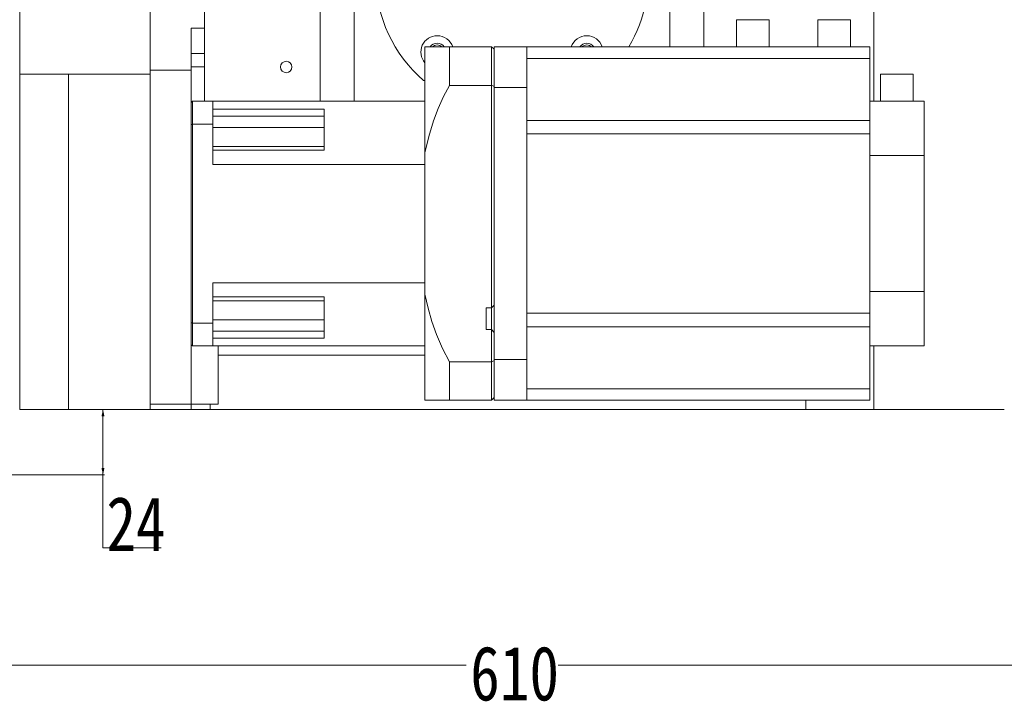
# Model space of a CAD drawing. Header units: millimetres. Extents: x 10 to 2518, y 8 to 1786.
# Tile 11 of 34: x 350 to 712, y 1198 to 1449. Entities that reach past the tile are written whole.
import ezdxf

# ---------------------------------------------------------------- set-up
doc = ezdxf.new("R2010")
doc.units = ezdxf.units.MM
doc.layers.add('1', color=7, linetype='Continuous', true_color=0xffffff)
doc.styles.add('黑体', font='txt')
doc.dimstyles.new('DIMSTYLE_BRK_3', dxfattribs={"dimtxt": 0.18, "dimasz": 0.18, "dimexe": 0.18, "dimexo": 0.0625, "dimgap": 0.09, "dimtad": 0, "dimtih": 1, "dimtoh": 1, "dimdec": 4, "dimzin": 0, "dimdsep": 46, "dimtxsty": 'Standard', "dimcen": 0.09, "dimadec": 0, "dimazin": 0, "dimtfac": 1, "dimtdec": 4, "dimtofl": 0, "dimtmove": 0, "dimatfit": 3, "dimfxl": 1, "dimtolj": 1, "dimtzin": 0, "dimarcsym": 0})
doc.dimstyles.get("Standard").update_dxf_attribs({"dimtxt": 0.18, "dimasz": 0.18, "dimexe": 0.18, "dimexo": 0.0625, "dimgap": 0.09, "dimtad": 0, "dimtih": 1, "dimtoh": 1, "dimdec": 4, "dimzin": 0, "dimdsep": 46, "dimtxsty": 'Standard', "dimcen": 0.09, "dimadec": 0, "dimazin": 0, "dimtfac": 1, "dimtdec": 4, "dimtofl": 0, "dimtmove": 0, "dimatfit": 3, "dimfxl": 1, "dimtolj": 1, "dimtzin": 0, "dimarcsym": 0})

# ---------------------------------------------------------------- blocks, each defined once
blk = doc.blocks.new('_U0')
at = {"layer": '1', "color": 92, "lineweight": 13}
for p, q in [((225.75, 1406.39), (225.75, 1211.39)), ((835.75, 1406.39), (835.75, 1211.39)), ((225.75, 1211.89), (513.84, 1211.89)), ((835.75, 1211.89), (547.67, 1211.89))]:
    blk.add_line(p, q, dxfattribs=at)
for points in [[(225.75, 1211.89), (228.25, 1212.44), (228.25, 1211.34)], [(835.75, 1211.89), (833.25, 1211.34), (833.25, 1212.44)]]:
    blk.add_solid(points, dxfattribs=at)
at = {"layer": '1', "color": 7, "linetype": 'Continuous', "lineweight": 13, "insert": (515.4, 1198.56), "char_height": 20, "attachment_point": 7, "line_spacing_factor": 1.016583, "style": '黑体'}
blk.add_mtext('\\f黑体|b0|i0;\\W0.8000;610', dxfattribs=at)
blk = doc.blocks.new('_U8')
at = {"layer": '1', "color": 92, "lineweight": 13}
for p, q in [((368.25, 1305.89), (380.88, 1305.89)), ((380.38, 1305.89), (380.38, 1255.02)), ((346.25, 1281.89), (380.88, 1281.89)), ((380.38, 1255.02), (401.8, 1255.02))]:
    blk.add_line(p, q, dxfattribs=at)
for points in [[(380.38, 1305.89), (380.93, 1303.39), (379.82, 1303.39)], [(380.38, 1281.89), (379.82, 1284.39), (380.93, 1284.39)]]:
    blk.add_solid(points, dxfattribs=at)
at = {"layer": '1', "color": 7, "linetype": 'Continuous', "lineweight": 13, "insert": (381.64, 1253.84), "char_height": 20, "attachment_point": 7, "line_spacing_factor": 1.016583, "style": '黑体'}
blk.add_mtext('\\f黑体|b0|i0;\\W0.8000;24', dxfattribs=at)
blk = doc.blocks.new('_U10')
at = {"layer": '1', "color": 92, "linetype": 'Continuous', "lineweight": 13}
for p, q in [((363.96, 1615.89), (113.25, 1615.89)), ((113.75, 1613.39), (113.75, 1459.5)), ((113.75, 1284.39), (113.75, 1438.28)), ((225.5, 1281.89), (113.25, 1281.89)), ((240.24, 1281.89), (226, 1281.89))]:
    blk.add_line(p, q, dxfattribs=at)
at = {"layer": '1', "color": 92, "lineweight": 13}
for points in [[(114.17, 1613.39), (113.33, 1613.39), (113.75, 1615.89)], [(113.33, 1284.39), (114.17, 1284.39), (113.75, 1281.89)]]:
    blk.add_solid(points, dxfattribs=at)
at = {"layer": 'Defpoints', "color": 0, "lineweight": 13}
for p in [(113.75, 1615.89), (364.46, 1615.89), (240.74, 1281.89)]:
    blk.add_point(p, dxfattribs=at)
at = {"layer": '1', "color": 7, "lineweight": 13, "insert": (113.75, 1459), "char_height": 20, "attachment_point": 2, "style": '黑体'}
blk.add_mtext('\\A1;334', dxfattribs=at)

msp = doc.modelspace()

# ---------------------------------------------------------------- linework, layer by layer
at = {"layer": '1', "color": 7, "linetype": 'Continuous', "lineweight": 13}
for p, q in [((349.7523, 1429.2783), (349.7523, 1504.8895)), ((397.7523, 1502.8895), (397.7523, 1430.6899)), ((417.7523, 1502.8895), (417.7523, 1446.1773)), ((460.2523, 1419.2787), (460.2523, 1502.8895)), ((472.7523, 1502.6156), (472.7523, 1419.2791)), ((588.7523, 1439.2787), (588.7523, 1502.6156)), ((601.2523, 1502.8895), (601.2523, 1439.2791)), ((663.7523, 1419.2753), (663.7523, 1502.8895)), ((613.2523, 1449.2783), (613.2523, 1439.2783)), ((625.2523, 1449.2783), (613.2523, 1449.2783)), ((625.2523, 1439.2783), (625.2523, 1449.2783)), ((643.2523, 1449.2783), (643.2523, 1439.2783)), ((655.2523, 1449.2783), (643.2523, 1449.2783)), ((655.2523, 1439.2783), (655.2523, 1449.2783)), ((412.7523, 1430.6899), (412.7523, 1446.1773)), ((412.7523, 1446.1773), (417.7523, 1446.1773)), ((417.7523, 1446.1773), (417.7523, 1436.8895)), ((498.7523, 1439.2783), (498.7523, 1400.2591)), ((523.2523, 1439.2783), (507.7523, 1439.2783)), ((507.7523, 1439.2783), (507.7523, 1425.0843)), ((523.2523, 1425.0843), (523.2523, 1439.2783)), ((524.2523, 1439.2783), (524.2523, 1424.2783)), ((524.2523, 1439.2783), (536.2523, 1439.2783)), ((536.2523, 1424.2783), (536.2523, 1439.2783)), ((536.2523, 1439.2783), (662.2523, 1439.2783)), ((662.2523, 1439.2783), (662.2523, 1435.0499)), ((417.7523, 1436.8895), (412.7523, 1436.8895)), ((417.7523, 1436.8895), (417.7523, 1431.8895)), ((536.2523, 1435.0499), (662.2523, 1435.0499)), ((662.2523, 1435.0499), (662.2523, 1412.2065)), ((397.7523, 1430.6899), (412.7523, 1430.6899)), ((397.7523, 1307.8907), (397.7523, 1430.6899)), ((417.7523, 1431.8895), (412.7523, 1431.8895)), ((412.7523, 1430.6899), (412.7523, 1307.8895)), ((417.7523, 1431.8895), (417.7523, 1419.2785)), ((349.7523, 1429.2783), (367.7523, 1429.2783)), ((349.7523, 1305.8895), (349.7523, 1429.2783)), ((397.7523, 1429.2783), (367.7523, 1429.2783)), ((367.7523, 1429.2783), (367.7523, 1305.8895)), ((498.2562, 1426.8895), (498.7527, 1426.8895)), ((666.2523, 1429.2783), (666.2523, 1419.2783)), ((678.2523, 1429.2783), (666.2523, 1429.2783)), ((678.2523, 1419.2783), (678.2523, 1429.2783)), ((507.7523, 1425.0843), (523.2523, 1425.0843)), ((523.2523, 1343.2783), (523.2523, 1425.0843)), ((536.2523, 1424.2783), (524.2523, 1424.2783)), ((524.2523, 1424.2783), (524.2523, 1324.2783)), ((536.2523, 1324.2783), (536.2523, 1424.2783)), ((420.7523, 1419.2783), (413.2523, 1419.2783)), ((413.2523, 1419.2783), (413.2523, 1410.8706)), ((498.7523, 1419.2783), (420.7523, 1419.2783)), ((420.7523, 1410.8706), (420.7523, 1419.2783)), ((662.2523, 1419.2783), (682.2523, 1419.2783)), ((682.2523, 1419.2783), (682.2523, 1399.2783)), ((461.7523, 1416.3784), (420.7523, 1416.3784)), ((461.7523, 1401.2521), (461.7523, 1416.3784)), ((461.7523, 1413.8524), (420.7523, 1413.8524)), ((662.2523, 1412.2065), (536.2523, 1412.2065)), ((662.2523, 1407.2664), (662.2523, 1412.2065)), ((413.2523, 1410.8706), (420.7523, 1410.8706)), ((413.2523, 1410.8706), (413.2523, 1337.6859)), ((420.7523, 1396.0728), (420.7523, 1410.8706)), ((461.7523, 1409.6336), (420.7523, 1409.6336)), ((536.2523, 1407.2664), (662.2523, 1407.2664)), ((662.2523, 1341.2902), (662.2523, 1407.2664)), ((461.7523, 1402.6336), (420.7523, 1402.6336)), ((461.7523, 1401.2521), (420.7523, 1401.2521)), ((498.7523, 1400.2591), (498.7523, 1348.2975)), ((662.2523, 1399.2783), (682.2523, 1399.2783)), ((682.2523, 1349.2783), (682.2523, 1399.2783)), ((498.7523, 1396.0728), (420.7523, 1396.0728)), ((420.7523, 1337.6859), (420.7523, 1352.4838)), ((498.7523, 1352.4838), (420.7523, 1352.4838)), ((461.7523, 1347.3045), (420.7523, 1347.3045)), ((461.7523, 1332.1782), (461.7523, 1347.3045)), ((498.7523, 1348.2975), (498.7523, 1309.2783)), ((662.2523, 1349.2783), (682.2523, 1349.2783)), ((682.2523, 1329.2783), (682.2523, 1349.2783)), ((461.7523, 1345.923), (420.7523, 1345.923)), ((521.2523, 1343.2783), (521.2523, 1335.2783)), ((521.2523, 1343.2783), (523.2523, 1343.2783)), ((523.2523, 1343.2783), (524.2523, 1344.2783)), ((523.2523, 1335.2783), (523.2523, 1343.2783)), ((536.2523, 1341.2902), (662.2523, 1341.2902)), ((662.2523, 1336.3501), (662.2523, 1341.2902)), ((420.7523, 1337.6859), (413.2523, 1337.6859)), ((413.2523, 1337.6859), (413.2523, 1329.2783)), ((461.7523, 1338.923), (420.7523, 1338.923)), ((420.7523, 1329.2783), (420.7523, 1337.6859)), ((536.2523, 1336.3501), (662.2523, 1336.3501)), ((662.2523, 1336.3501), (662.2523, 1313.5067)), ((461.7523, 1334.7042), (420.7523, 1334.7042)), ((461.7523, 1332.1782), (420.7523, 1332.1782)), ((523.2523, 1335.2783), (521.2523, 1335.2783)), ((524.2523, 1334.2783), (523.2523, 1335.2783)), ((523.2523, 1323.4723), (523.2523, 1335.2783)), ((413.2523, 1329.2783), (420.7523, 1329.2783)), ((498.7523, 1329.2783), (420.7523, 1329.2783)), ((422.7523, 1329.279), (422.7523, 1307.8895)), ((662.2523, 1329.2783), (682.2523, 1329.2783)), ((663.7523, 1305.8895), (663.7523, 1329.2802)), ((422.7563, 1325.8895), (498.7533, 1325.8895)), ((507.7523, 1323.4723), (507.7523, 1309.2783)), ((523.2523, 1323.4723), (507.7523, 1323.4723)), ((523.2523, 1309.2783), (523.2523, 1323.4723)), ((524.2523, 1324.2783), (536.2523, 1324.2783)), ((524.2523, 1309.2783), (524.2523, 1324.2783)), ((536.2523, 1309.2783), (536.2523, 1324.2783)), ((662.2523, 1313.5067), (536.2523, 1313.5067)), ((662.2523, 1309.2783), (662.2523, 1313.5067)), ((397.7523, 1305.8895), (397.7523, 1307.8907)), ((397.7523, 1307.8895), (412.7523, 1307.8895)), ((422.7523, 1307.8895), (412.7523, 1307.8895)), ((412.7523, 1307.8895), (412.7523, 1305.8895)), ((419.7523, 1307.8895), (419.7523, 1305.8895)), ((507.7523, 1309.2783), (523.2523, 1309.2783)), ((524.2523, 1310.2783), (523.2523, 1309.2783)), ((524.2523, 1309.2783), (536.2523, 1309.2783)), ((536.2523, 1309.2783), (662.2523, 1309.2783)), ((638.7523, 1309.2785), (638.7523, 1305.8895)), ((367.7523, 1305.8895), (349.7523, 1305.8895)), ((397.7523, 1305.8895), (367.7523, 1305.8895)), ((412.7523, 1305.8895), (397.7523, 1305.8895)), ((412.7523, 1305.8895), (419.7523, 1305.8895)), ((419.7555, 1305.8895), (638.7483, 1305.8895)), ((663.7523, 1305.8895), (638.7523, 1305.8895)), ((711.7523, 1305.8895), (663.7523, 1305.8895))]:
    msp.add_line(p, q, dxfattribs=at)
for points in [[(498.7523, 1439.2783), (500.6009, 1439.2783), (502.9717, 1439.2783), (505.2008, 1439.2783), (507.7523, 1439.2783)], [(507.7523, 1425.0843), (505.5667, 1420.974), (503.6131, 1416.6233), (501.8917, 1412.0322), (500.1608, 1406.3126), (498.7523, 1400.2591)], [(498.7523, 1348.2975), (499.9267, 1343.1397), (501.3331, 1338.2223), (502.9717, 1333.5454), (505.2008, 1328.3418), (507.7523, 1323.4723)], [(507.7523, 1309.2783), (504.5609, 1309.2783), (501.8917, 1309.2783), (500.1608, 1309.2783), (498.7523, 1309.2783)]]:
    msp.add_lwpolyline(points, dxfattribs=at)
for points in [[(523.2523, 1439.2783, 0), (523.2723, 1439.2583, 0), (523.2923, 1439.2383, 0), (523.3123, 1439.2183, 0), (523.3323, 1439.1983, 0), (523.3523, 1439.1783, 0), (523.3723, 1439.1583, 0), (523.3923, 1439.1383, 0), (523.4123, 1439.1183, 0), (523.4323, 1439.0983, 0), (523.4523, 1439.0783, 0), (523.4723, 1439.0583, 0), (523.4923, 1439.0383, 0), (523.5124, 1439.0183, 0), (523.5324, 1438.9983, 0), (523.5524, 1438.9783, 0), (523.5724, 1438.9583, 0), (523.5924, 1438.9383, 0), (523.6124, 1438.9182, 0), (523.6324, 1438.8982, 0), (523.6524, 1438.8782, 0), (523.6724, 1438.8582, 0), (523.6924, 1438.8382, 0), (523.7124, 1438.8182, 0), (523.7324, 1438.7982, 0), (523.7524, 1438.7782, 0), (523.7724, 1438.7582, 0), (523.7924, 1438.7382, 0), (523.8124, 1438.7182, 0), (523.8324, 1438.6982, 0), (523.8524, 1438.6783, 0), (523.8724, 1438.6583, 0), (523.8924, 1438.6383, 0), (523.9124, 1438.6183, 0), (523.9324, 1438.5983, 0), (523.9524, 1438.5783, 0), (523.9723, 1438.5583, 0), (523.9923, 1438.5383, 0), (524.0123, 1438.5183, 0), (524.0323, 1438.4983, 0), (524.0523, 1438.4783, 0), (524.0723, 1438.4583, 0), (524.0923, 1438.4383, 0), (524.1123, 1438.4183, 0), (524.1323, 1438.3983, 0), (524.1523, 1438.3783, 0), (524.1723, 1438.3583, 0), (524.1923, 1438.3383, 0), (524.2123, 1438.3183, 0), (524.2323, 1438.2983, 0), (524.2523, 1438.2783, 0)], [(412.7523, 1418.7783, 0), (412.7623, 1418.7883, 0), (412.7723, 1418.7983, 0), (412.7823, 1418.8083, 0), (412.7923, 1418.8183, 0), (412.8023, 1418.8283, 0), (412.8123, 1418.8383, 0), (412.8223, 1418.8483, 0), (412.8323, 1418.8583, 0), (412.8423, 1418.8683, 0), (412.8523, 1418.8783, 0), (412.8623, 1418.8883, 0), (412.8723, 1418.8983, 0), (412.8823, 1418.9083, 0), (412.8923, 1418.9183, 0), (412.9023, 1418.9283, 0), (412.9123, 1418.9383, 0), (412.9223, 1418.9483, 0), (412.9323, 1418.9583, 0), (412.9423, 1418.9683, 0), (412.9523, 1418.9783, 0), (412.9623, 1418.9883, 0), (412.9723, 1418.9983, 0), (412.9823, 1419.0083, 0), (412.9923, 1419.0183, 0), (413.0023, 1419.0283, 0), (413.0123, 1419.0383, 0), (413.0223, 1419.0483, 0), (413.0323, 1419.0583, 0), (413.0423, 1419.0683, 0), (413.0523, 1419.0783, 0), (413.0623, 1419.0883, 0), (413.0723, 1419.0983, 0), (413.0823, 1419.1083, 0), (413.0923, 1419.1183, 0), (413.1023, 1419.1283, 0), (413.1123, 1419.1383, 0), (413.1223, 1419.1483, 0), (413.1323, 1419.1583, 0), (413.1423, 1419.1683, 0), (413.1523, 1419.1783, 0), (413.1623, 1419.1883, 0), (413.1723, 1419.1983, 0), (413.1823, 1419.2083, 0), (413.1923, 1419.2183, 0), (413.2023, 1419.2283, 0), (413.2123, 1419.2383, 0), (413.2223, 1419.2483, 0), (413.2323, 1419.2583, 0), (413.2423, 1419.2683, 0), (413.2523, 1419.2783, 0)], [(413.2523, 1329.2783, 0), (413.2423, 1329.2883, 0), (413.2323, 1329.2983, 0), (413.2223, 1329.3083, 0), (413.2123, 1329.3183, 0), (413.2023, 1329.3283, 0), (413.1923, 1329.3383, 0), (413.1823, 1329.3483, 0), (413.1723, 1329.3583, 0), (413.1623, 1329.3683, 0), (413.1523, 1329.3783, 0), (413.1423, 1329.3883, 0), (413.1323, 1329.3983, 0), (413.1223, 1329.4083, 0), (413.1123, 1329.4183, 0), (413.1023, 1329.4283, 0), (413.0923, 1329.4383, 0), (413.0823, 1329.4483, 0), (413.0723, 1329.4583, 0), (413.0623, 1329.4683, 0), (413.0523, 1329.4783, 0), (413.0423, 1329.4883, 0), (413.0323, 1329.4983, 0), (413.0223, 1329.5083, 0), (413.0123, 1329.5183, 0), (413.0023, 1329.5283, 0), (412.9923, 1329.5383, 0), (412.9823, 1329.5483, 0), (412.9723, 1329.5583, 0), (412.9623, 1329.5683, 0), (412.9523, 1329.5783, 0), (412.9423, 1329.5883, 0), (412.9323, 1329.5983, 0), (412.9223, 1329.6083, 0), (412.9123, 1329.6183, 0), (412.9023, 1329.6283, 0), (412.8923, 1329.6383, 0), (412.8823, 1329.6483, 0), (412.8723, 1329.6583, 0), (412.8623, 1329.6683, 0), (412.8523, 1329.6783, 0), (412.8423, 1329.6883, 0), (412.8323, 1329.6983, 0), (412.8223, 1329.7083, 0), (412.8123, 1329.7183, 0), (412.8023, 1329.7283, 0), (412.7923, 1329.7383, 0), (412.7823, 1329.7483, 0), (412.7723, 1329.7583, 0), (412.7623, 1329.7683, 0), (412.7523, 1329.7783, 0)]]:
    msp.add_polyline3d(points, dxfattribs=at)
msp.add_circle((447.7523, 1431.8895), 2.1, dxfattribs=at)
for centre, radius, start, end in [((530.7523, 1464.8895), 50, 130.535802, 229.464198), ((530.7523, 1464.8895), 50, 329.188442, 49.464198), ((503.2523, 1437.3895), 6, 90, 221.41125), ((503.2523, 1437.3895), 6, 18.343125, 90), ((558.2523, 1437.3895), 6, 90, 161.656875), ((558.2523, 1437.3895), 6, 18.343125, 90), ((503.2523, 1437.3895), 3.2, 90, 143.139375), ((503.2523, 1437.3895), 2.6, 90, 132.744375), ((503.2523, 1437.3895), 3.2, 37.0125, 90), ((503.2523, 1437.3895), 2.6, 47.21625, 90), ((558.2523, 1437.3895), 3.2, 90, 143.825625), ((558.2523, 1437.3895), 2.6, 90, 133.41375), ((558.2523, 1437.3895), 3.2, 36.174375, 90), ((558.2523, 1437.3895), 2.6, 46.58625, 90)]:
    msp.add_arc(centre, radius, start, end, dxfattribs=at)
for centre, major_axis, start_param, end_param in [((368.5611, 526.8744), (0, -924.4673), 2.90111124, 2.90268602), ((521.9734, 798.8116), (0, 631.0759), 0.24611631, 0.24727177), ((521.9734, 1949.745), (0, -631.0759), 6.03591354, 6.037069), ((368.5611, 2221.6822), (0, -924.4673), 0.23890663, 0.24048142)]:
    msp.add_ellipse(centre, major_axis=major_axis, ratio=0.70710678, start_param=start_param, end_param=end_param, dxfattribs=at)

# ---------------------------------------------------------------- dimensions: what is measured, and where the dimension line sits
for base, p1, p2, angle, dimstyle, override, picture, middle in [((113.7498, 1615.8895), (240.7364, 1281.8895), (364.4601, 1615.8895), 270, 'DIMSTYLE_BRK_3', {"dimtxt": 20, "dimasz": 2.5, "dimexe": 0.5, "dimexo": 0.5, "dimgap": 0.5, "dimtih": 1, "dimtoh": 1, "dimdec": 3, "dimlfac": 1, "dimzin": 12, "dimdsep": 46, "dimlunit": 2, "dimtxsty": '黑体', "dimsah": 1, "dimse1": 0, "dimse2": 0, "dimsd1": 0, "dimsd2": 0, "dimclrd": 92, "dimclre": 92, "dimclrt": 7, "dimtol": 0, "dimtm": -0.1, "dimtfac": 0.175, "dimtdec": 2, "dimtofl": 1, "dimtmove": 0, "dimtzin": 8, "dimlwd": 13, "dimlwe": 13}, '_U10', (113.7498, 1448.8895)), ((380.3771, 1305.8895), (345.7523, 1281.8895), (358.7523, 1305.8895), 90, 'Standard', {"dimtxt": 20, "dimasz": 2.5, "dimexe": 0.5, "dimexo": 0.5, "dimgap": 2, "dimtad": 1, "dimtih": 1, "dimtoh": 1, "dimdec": 3, "dimlfac": 1, "dimzin": 12, "dimdsep": 46, "dimlunit": 2, "dimtxsty": '黑体', "dimsah": 1, "dimse1": 0, "dimse2": 0, "dimsd1": 0, "dimsd2": 0, "dimclrd": 92, "dimclre": 92, "dimclrt": 7, "dimtol": 0, "dimtm": -0.1, "dimtfac": 0.175, "dimtdec": 2, "dimtofl": 1, "dimtmove": 1, "dimtzin": 8, "dimlwd": 13, "dimlwe": 13}, '_U8', (391.1871, 1255.0186))]:
    dim = msp.add_linear_dim(base=base, p1=p1, p2=p2, angle=angle, dimstyle=dimstyle, override=override, dxfattribs=at)
    dim.commit()
    dim.dimension.update_dxf_attribs({"geometry": picture, "text_midpoint": middle, "dimtype": 160})
dim = msp.add_linear_dim(base=(835.7523, 1211.8895), p1=(225.7523, 1406.8895), p2=(835.7523, 1406.8895), dimstyle='Standard', override={"dimtxt": 20, "dimasz": 2.5, "dimexe": 0.5, "dimexo": 0.5, "dimgap": 0.5, "dimtih": 1, "dimtoh": 1, "dimdec": 3, "dimlfac": 1, "dimzin": 12, "dimdsep": 46, "dimlunit": 2, "dimtxsty": '黑体', "dimsah": 1, "dimse1": 0, "dimse2": 0, "dimsd1": 0, "dimsd2": 0, "dimclrd": 92, "dimclre": 92, "dimclrt": 7, "dimtol": 0, "dimtm": -0.1, "dimtfac": 0.175, "dimtdec": 2, "dimtofl": 1, "dimtmove": 0, "dimtzin": 8, "dimlwd": 13, "dimlwe": 13}, dxfattribs=at)
dim.commit()
dim.dimension.update_dxf_attribs({"geometry": '_U0', "text_midpoint": (530.7523, 1211.8895), "dimtype": 160})

doc.saveas('drawing.dxf')
